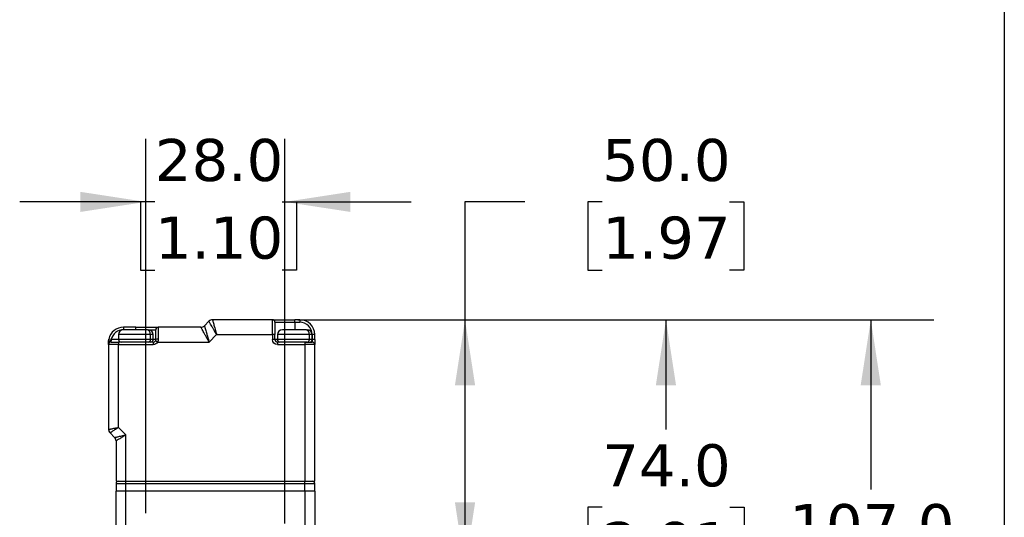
# Model space of a CAD drawing. Header units: millimetres. Extents: x 19 to 819, y 19 to 629.
# Tile 67 of 70: x 670 to 819, y 387 to 462. Entities that reach past the tile are written whole.
import ezdxf

# ---------------------------------------------------------------- set-up
doc = ezdxf.new("R2010")
doc.units = ezdxf.units.MM
doc.header["$LTSCALE"] = 3
doc.linetypes.add('SLD-Solid', pattern=[0])
doc.layers.add('DIMENSIONS', color=140, linetype='SLD-Solid', lineweight=25)
doc.layers.add('TEXT', color=140, linetype='SLD-Solid', lineweight=25)
doc.styles.add('SLDTEXTSTYLE0', font='VERDANA.TTF')
doc.dimstyles.new('SLDDIMSTYLE5', dxfattribs={"dimtxt": 6.474023, "dimasz": 9.906, "dimexe": 0, "dimexo": 0.0625, "dimgap": 1.618506, "dimtad": 0, "dimtih": 1, "dimtoh": 1, "dimlfac": 1.333333, "dimrnd": 1e-09, "dimzin": 4, "dimdsep": 46, "dimtxsty": 'SLDTEXTSTYLE0', "dimsah": 1, "dimcen": 0.09, "dimadec": 0, "dimazin": 1, "dimtfac": 1, "dimtmove": 0, "dimatfit": 0, "dimfxl": 0, "dimfrac": 2, "dimtolj": 1, "dimtzin": 12, "dimarcsym": 0})
doc.dimstyles.new('SLDDIMSTYLE6', dxfattribs={"dimtxt": 6.474023, "dimasz": 9.906, "dimexe": 0, "dimexo": 0.0625, "dimgap": 1.618506, "dimtad": 0, "dimtih": 1, "dimtoh": 1, "dimlfac": 1.333333, "dimrnd": 1e-09, "dimzin": 4, "dimdsep": 46, "dimtxsty": 'SLDTEXTSTYLE0', "dimsah": 1, "dimcen": 0.09, "dimadec": 0, "dimazin": 1, "dimtfac": 1, "dimtofl": 0, "dimtmove": 0, "dimatfit": 3, "dimfxl": 0, "dimfrac": 2, "dimtolj": 1, "dimtzin": 12, "dimarcsym": 0})

# ---------------------------------------------------------------- blocks, each defined once
blk = doc.blocks.new('_D_12')
at = {"layer": 'DIMENSIONS'}
for p, q in [((689.52, 387.77), (689.52, 444.28)), ((710.52, 386.2), (710.52, 444.28)), ((689.52, 434.76), (670.47, 434.76)), ((690.88, 434.76), (688.7, 434.76)), ((688.7, 434.76), (688.7, 424.47)), ((710.11, 434.76), (712.29, 434.76)), ((710.52, 434.76), (729.57, 434.76)), ((712.29, 434.76), (712.29, 424.47)), ((688.7, 424.47), (690.88, 424.47)), ((712.29, 424.47), (710.11, 424.47))]:
    blk.add_line(p, q, dxfattribs=at)
for points in [[(689.52, 434.76), (679.61, 436.28), (679.61, 433.24)], [(710.52, 434.76), (720.42, 433.24), (720.42, 436.28)]]:
    blk.add_solid(points, dxfattribs=at)
at = {"layer": 'DIMENSIONS', "char_height": 6.35, "attachment_point": 1, "style": 'SLDTEXTSTYLE0'}
for s, insert in [('28.0', (690.88, 444.27)), ('1.10', (690.88, 432.54))]:
    blk.add_mtext(s, dxfattribs=dict(at, insert=insert))
blk = doc.blocks.new('_D_13')
at = {"layer": 'DIMENSIONS'}
for p, q in [((746.76, 434.76), (737.71, 434.76)), ((737.71, 434.76), (737.71, 416.96)), ((758.43, 434.76), (756.26, 434.76)), ((756.26, 434.76), (756.26, 424.47)), ((777.67, 434.76), (779.84, 434.76)), ((779.84, 434.76), (779.84, 424.47)), ((756.26, 424.47), (758.43, 424.47)), ((779.84, 424.47), (777.67, 424.47)), ((712.45, 416.96), (747.24, 416.96)), ((737.71, 416.96), (737.71, 379.46)), ((720.66, 379.46), (747.24, 379.46))]:
    blk.add_line(p, q, dxfattribs=at)
for points in [[(737.71, 416.96), (736.19, 407.06), (739.24, 407.06)], [(737.71, 379.46), (739.24, 389.37), (736.19, 389.37)]]:
    blk.add_solid(points, dxfattribs=at)
at = {"layer": 'DIMENSIONS', "char_height": 6.35, "attachment_point": 1, "style": 'SLDTEXTSTYLE0'}
for s, insert in [('50.0', (758.43, 444.27)), ('1.97', (758.43, 432.54))]:
    blk.add_mtext(s, dxfattribs=dict(at, insert=insert))
blk = doc.blocks.new('_D_14')
at = {"layer": 'DIMENSIONS'}
for p, q in [((712.45, 416.96), (777.58, 416.96)), ((768.06, 416.96), (768.06, 400.39)), ((758.44, 388.65), (756.26, 388.65)), ((756.26, 388.65), (756.26, 378.36)), ((777.68, 388.65), (779.85, 388.65)), ((779.85, 388.65), (779.85, 378.36)), ((756.26, 378.36), (758.44, 378.36)), ((779.85, 378.36), (777.68, 378.36)), ((768.06, 361.46), (768.06, 376.91)), ((722.01, 361.46), (777.58, 361.46))]:
    blk.add_line(p, q, dxfattribs=at)
for points in [[(768.06, 416.96), (766.53, 407.06), (769.58, 407.06)], [(768.06, 361.46), (769.58, 371.37), (766.53, 371.37)]]:
    blk.add_solid(points, dxfattribs=at)
at = {"layer": 'DIMENSIONS', "char_height": 6.35, "attachment_point": 1, "style": 'SLDTEXTSTYLE0'}
for s, insert in [('74.0', (758.44, 398.16)), ('2.91', (758.44, 386.42))]:
    blk.add_mtext(s, dxfattribs=dict(at, insert=insert))
blk = doc.blocks.new('_D_15')
at = {"layer": 'DIMENSIONS'}
for p, q in [((712.45, 416.96), (808.51, 416.96)), ((798.99, 416.96), (798.99, 391.34)), ((789.37, 379.6), (787.2, 379.6)), ((787.2, 379.6), (787.2, 369.31)), ((808.61, 379.6), (810.78, 379.6)), ((810.78, 379.6), (810.78, 369.31)), ((787.2, 369.31), (789.37, 369.31)), ((810.78, 369.31), (808.61, 369.31)), ((798.99, 336.74), (798.99, 367.86)), ((710.95, 336.74), (808.51, 336.74))]:
    blk.add_line(p, q, dxfattribs=at)
for points in [[(798.99, 416.96), (797.46, 407.06), (800.51, 407.06)], [(798.99, 336.74), (800.51, 346.65), (797.46, 346.65)]]:
    blk.add_solid(points, dxfattribs=at)
at = {"layer": 'DIMENSIONS', "char_height": 6.35, "attachment_point": 1, "style": 'SLDTEXTSTYLE0'}
for s, insert in [('107.0', (786.68, 389.12)), ('4.21', (789.37, 377.38))]:
    blk.add_mtext(s, dxfattribs=dict(at, insert=insert))

msp = doc.modelspace()

# ---------------------------------------------------------------- linework, layer by layer
for p, q in [((699.0464, 416.7417), (698.3608, 416.0561)), ((708.6411, 416.9614), (699.5768, 416.9614)), ((708.6411, 414.7114), (708.6411, 416.9614)), ((709.0161, 416.5864), (712.0161, 416.5864)), ((712.0161, 416.5864), (712.0161, 416.9614)), ((712.7661, 416.9614), (712.0161, 416.9614)), ((712.0161, 416.5864), (712.7661, 416.5864)), ((712.0161, 416.5864), (712.0161, 415.4614)), ((712.7661, 416.9614), (712.7661, 416.5864)), ((686.1411, 415.8364), (686.1411, 415.4614)), ((688.0161, 415.8364), (686.1411, 415.8364)), ((688.0161, 415.4614), (688.0161, 415.8364)), ((689.7775, 415.4614), (689.5858, 415.4614)), ((689.9482, 415.4614), (691.0161, 415.4614)), ((697.8305, 415.8364), (691.3911, 415.8364)), ((691.3911, 415.8364), (691.3911, 414.0364)), ((713.7775, 415.4614), (713.5858, 415.4614)), ((684.304, 413.9614), (683.9366, 414.0364)), ((684.2661, 413.5864), (684.2661, 413.7739)), ((685.3911, 413.9614), (684.304, 413.9614)), ((685.3911, 414.7114), (685.3911, 413.9614)), ((690.2137, 414.7114), (685.3911, 414.7114)), ((690.2137, 413.9614), (685.3911, 413.9614)), ((690.6411, 413.5864), (685.3911, 413.5864)), ((685.3911, 413.5864), (685.3911, 413.2114)), ((690.2137, 413.9614), (690.2137, 414.7114)), ((690.6411, 414.7114), (690.2137, 414.7114)), ((690.6411, 413.9614), (690.2137, 413.9614)), ((690.6411, 413.9614), (690.6411, 414.7114)), ((691.0161, 413.9614), (690.6411, 413.9614)), ((690.6411, 413.5864), (690.6411, 413.2114)), ((691.2906, 413.5864), (690.9659, 413.7739)), ((691.2906, 413.5864), (699.0731, 413.5864)), ((699.0731, 413.5864), (700.1981, 414.7114)), ((700.1981, 414.7114), (708.6411, 414.7114)), ((708.6411, 414.7114), (708.6411, 413.9614)), ((709.0161, 414.7114), (708.6411, 414.7114)), ((709.0161, 413.9614), (708.6411, 413.9614)), ((709.0161, 413.9614), (709.0161, 414.7114)), ((709.3911, 413.9614), (709.0161, 413.9614)), ((709.3911, 414.7114), (709.3911, 413.9614)), ((714.2137, 414.7114), (709.3911, 414.7114)), ((714.2137, 413.9614), (709.3911, 413.9614)), ((709.3911, 413.5864), (709.3911, 413.2114)), ((713.5161, 413.5864), (709.3911, 413.5864)), ((713.5161, 413.5864), (713.5161, 413.2114)), ((713.8997, 413.5864), (713.5999, 413.5864)), ((714.2137, 413.9614), (714.2137, 414.7114)), ((714.6411, 414.7114), (714.2137, 414.7114)), ((714.6411, 413.9614), (714.2137, 413.9614)), ((714.6411, 413.9614), (714.6411, 414.7114)), ((714.6411, 414.7114), (714.6411, 413.9614)), ((715.0161, 414.7114), (714.6411, 414.7114)), ((714.6411, 413.9614), (714.6411, 413.5864)), ((715.0161, 413.9614), (714.6411, 413.9614)), ((715.0161, 413.9614), (715.0161, 414.7114)), ((683.8911, 413.2114), (683.8911, 400.3971)), ((685.3911, 413.2114), (683.8911, 413.2114)), ((685.3911, 400.7077), (685.3911, 413.2114)), ((685.3911, 413.2114), (690.6411, 413.2114)), ((709.3911, 413.2114), (713.5161, 413.2114)), ((713.5161, 413.2114), (713.5161, 392.5864)), ((715.0161, 413.2114), (713.5161, 413.2114)), ((715.0161, 392.5864), (715.0161, 413.2114)), ((686.5161, 399.5827), (685.3911, 400.7077)), ((684.1108, 399.8667), (684.7964, 399.1811)), ((685.0161, 398.6508), (685.0161, 392.5864)), ((686.5161, 392.5864), (686.5161, 399.5827)), ((685.0161, 392.5864), (686.5161, 392.5864)), ((686.5161, 392.2114), (686.5161, 392.5864)), ((686.5161, 392.5864), (713.5161, 392.5864)), ((713.5161, 392.2114), (713.5161, 392.5864)), ((713.5161, 392.5864), (715.0161, 392.5864)), ((685.0161, 392.2114), (686.5161, 392.2114)), ((685.0161, 392.2114), (685.0161, 391.0864)), ((686.5161, 391.0864), (685.0161, 391.0864)), ((686.5161, 391.0864), (686.5161, 392.2114)), ((686.5161, 392.2114), (713.5161, 392.2114)), ((686.5161, 384.9257), (686.5161, 391.0864)), ((713.5161, 391.0864), (686.5161, 391.0864)), ((713.5161, 392.2114), (715.0161, 392.2114)), ((713.5161, 391.0864), (713.5161, 392.2114)), ((713.5161, 391.0864), (713.5161, 384.9257)), ((715.0161, 391.0864), (713.5161, 391.0864)), ((715.0161, 391.0864), (715.0161, 392.2114))]:
    msp.add_line(p, q)
at = {"flags": 128}
msp.add_lwpolyline([(684.2661, 413.7739), (684.193, 413.7703), (684.1226, 413.7596), (684.0578, 413.7423), (684.001, 413.719), (683.9543, 413.6906), (683.9197, 413.6582), (683.8983, 413.623), (683.8911, 413.5864)], dxfattribs=at)
for centre, radius, start, end in [((699.5768, 416.2114), 0.75, 90, 135), ((708.6411, 416.5864), 0.375, 0, 90), ((712.7661, 414.7114), 2.25, 0, 90), ((686.1411, 413.5864), 2.25, 90, 168.463041), ((686.1411, 414.7114), 0.75, 90, 180), ((689.5188, 414.7675), 0.6971, 355.385108, 84.48495), ((689.8911, 414.7114), 0.75, 0, 90), ((691.3911, 415.4614), 0.375, 90, 180), ((697.8305, 416.5864), 0.75, 270, 315), ((710.1411, 414.7114), 0.75, 90, 180), ((713.5188, 414.7675), 0.6971, 355.385108, 84.48495), ((713.8911, 414.7114), 0.75, 0, 90), ((684.2661, 413.2114), 0.375, 90, 180), ((685.7661, 413.9614), 0.375, 180, 270), ((689.8662, 413.9334), 0.3486, 275.51505, 4.614892), ((690.2661, 413.9614), 0.375, 270, 0), ((690.6411, 413.9614), 0.375, 270, 330), ((691.3011, 413.5114), 0.5327, 80.272421, 122.347443), ((709.3911, 413.9614), 0.375, 180, 270), ((709.7661, 413.9614), 0.375, 180, 270), ((713.8662, 413.9334), 0.3486, 275.51505, 4.614892), ((714.2661, 413.9614), 0.375, 270, 0), ((714.6411, 413.2114), 0.375, 0, 90), ((684.6411, 400.3971), 0.75, 180, 225), ((684.2661, 398.6508), 0.75, 0, 45), ((685.3911, 392.2114), 0.375, 90, 180), ((714.6411, 392.2114), 0.375, 0, 90)]:
    msp.add_arc(centre, radius, start, end)
for points, knots in [([(700.1981, 414.7114), (700.1748, 414.7525), (700.1296, 414.832), (700.0643, 414.9469), (700.0039, 415.0533), (699.9484, 415.151), (699.8979, 415.2401), (699.8524, 415.3207), (699.8116, 415.3927), (699.7095, 415.573), (699.5583, 415.8388), (699.3749, 416.1629), (699.2282, 416.4211), (699.1388, 416.579), (699.0903, 416.6644), (699.0651, 416.7088), (699.0493, 416.7366), (699.0474, 416.74), (699.0464, 416.7417)], [0, 0, 0, 0, 0.03939738, 0.07625964, 0.11058672, 0.14237858, 0.17163524, 0.19835672, 0.22254311, 0.24419459, 0.38225068, 0.50589563, 0.6382125, 0.76388747, 0.82357908, 0.88280324, 0.94159744, 1, 1, 1, 1]), ([(699.5768, 416.9614), (699.577, 416.9608), (699.5773, 416.9596), (699.5801, 416.9496), (699.5845, 416.9336), (699.5907, 416.911), (699.5988, 416.8819), (699.6086, 416.8464), (699.6304, 416.767), (699.675, 416.6062), (699.7538, 416.3199), (699.8533, 415.961), (699.9412, 415.6411), (700.014, 415.3788), (700.0661, 415.1908), (700.1285, 414.9642), (700.1738, 414.7996), (700.1981, 414.7114)], [0, 0, 0, 0, 0.03333405, 0.06679134, 0.10037912, 0.13410456, 0.16797471, 0.20199657, 0.23617703, 0.36184371, 0.49417061, 0.6178073, 0.75587341, 0.80170012, 0.85766485, 0.92376578, 1, 1, 1, 1]), ([(686.1411, 415.4614), (685.709, 415.4614), (685.29, 415.3121), (684.6205, 414.7655), (684.3904, 414.3848), (684.304, 413.9614)], [0, 0, 0, 0, 0.5, 0.5, 1, 1, 1, 1]), ([(689.5858, 415.4614), (689.4358, 415.4614), (689.2041, 415.4614), (688.7697, 415.4614), (688.4039, 415.4614), (688.0207, 415.4614), (687.5313, 415.4614), (686.9654, 415.4614), (686.5278, 415.4614), (686.2831, 415.4614), (686.1746, 415.4614), (686.1279, 415.4614), (686.141, 415.4614), (686.1412, 415.4614)], [0, 0, 0, 0, 0.146729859, 0.226522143, 0.306398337, 0.386190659, 0.46606689, 0.612796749, 0.759526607, 0.839318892, 0.919195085, 0.998987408, 1, 1, 1, 1]), ([(691.0161, 413.9614), (691.0161, 414.3848), (691.0161, 414.7655), (691.0161, 415.3121), (691.0161, 415.4614), (691.0161, 415.4614)], [0, 0, 0, 0, 0.5, 0.5, 1, 1, 1, 1]), ([(699.0731, 413.5864), (699.048, 413.632), (698.9994, 413.7201), (698.9293, 413.8475), (698.8643, 413.9654), (698.8045, 414.0738), (698.7499, 414.1725), (698.7005, 414.2616), (698.6562, 414.3414), (698.5463, 414.5399), (698.3852, 414.8328), (698.1863, 415.1917), (698.0282, 415.4788), (697.9304, 415.6553), (697.8779, 415.7506), (697.8507, 415.7999), (697.8336, 415.8307), (697.8315, 415.8345), (697.8305, 415.8364)], [0, 0, 0, 0, 0.04120175, 0.07972061, 0.11555667, 0.14871008, 0.17918106, 0.20696994, 0.23207716, 0.2545034, 0.39629884, 0.52121274, 0.65232798, 0.77452932, 0.83190766, 0.88851819, 0.94450077, 1, 1, 1, 1]), ([(698.3608, 416.0561), (698.361, 416.0554), (698.3614, 416.054), (698.3645, 416.043), (698.3696, 416.0255), (698.3767, 416.0006), (698.3859, 415.9687), (698.3972, 415.9297), (698.4225, 415.8421), (698.4738, 415.6634), (698.565, 415.3486), (698.6781, 414.9541), (698.7795, 414.6054), (698.8617, 414.3184), (698.9209, 414.1118), (698.9929, 413.8634), (699.0451, 413.6831), (699.0731, 413.5864)], [0, 0, 0, 0, 0.03167117, 0.06348026, 0.09545472, 0.1276216, 0.16000744, 0.19263829, 0.22553957, 0.34773147, 0.47885343, 0.60375756, 0.74555991, 0.79308235, 0.85132942, 0.92030227, 1, 1, 1, 1]), ([(713.5858, 415.4614), (713.4358, 415.4614), (713.2041, 415.4614), (712.7697, 415.4614), (712.4039, 415.4614), (712.0207, 415.4614), (711.5313, 415.4614), (710.9654, 415.4614), (710.5278, 415.4614), (710.2831, 415.4614), (710.1746, 415.4614), (710.1279, 415.4614), (710.141, 415.4614), (710.1412, 415.4614)], [0, 0, 0, 0, 0.146729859, 0.226522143, 0.306398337, 0.386190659, 0.46606689, 0.612796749, 0.759526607, 0.839318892, 0.919195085, 0.998987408, 1, 1, 1, 1]), ([(683.8911, 413.5864), (683.8913, 413.6098), (683.8917, 413.6565), (683.8953, 413.7293), (683.9012, 413.8038), (683.9099, 413.88), (683.9214, 413.9579), (683.9315, 414.0101), (683.9366, 414.0364)], [0, 0, 0, 0, 0.164519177, 0.328615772, 0.493263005, 0.659424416, 0.828037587, 1, 1, 1, 1]), ([(684.2661, 413.5864), (684.2667, 413.5864), (684.2679, 413.5864), (684.2778, 413.5864), (684.2935, 413.5864), (684.3157, 413.5864), (684.3601, 413.5864), (684.4438, 413.5864), (684.5902, 413.5864), (684.7688, 413.5864), (684.948, 413.5864), (685.1105, 413.5864), (685.2497, 413.5864), (685.3438, 413.5864), (685.3911, 413.5864)], [0, 0, 0, 0, 0.04827744, 0.09615912, 0.14392008, 0.19183742, 0.24018556, 0.37000302, 0.50004808, 0.62986564, 0.75991081, 0.84010542, 0.91970701, 1, 1, 1, 1]), ([(691.3911, 414.0364), (691.3906, 414.0101), (691.3896, 413.9579), (691.3809, 413.88), (691.367, 413.8038), (691.3474, 413.7293), (691.3225, 413.6565), (691.3013, 413.6098), (691.2906, 413.5864)], [0, 0, 0, 0, 0.17196241, 0.34057558, 0.506737, 0.67138423, 0.83548082, 1, 1, 1, 1]), ([(715.0161, 413.9614), (715.0161, 413.7625), (715.0161, 413.5717), (715.0161, 413.2904), (715.0161, 413.2114), (715.0161, 413.2114)], [0, 0, 0, 0, 0.5, 0.5, 1, 1, 1, 1]), ([(683.8911, 400.3971), (683.8918, 400.3972), (683.8931, 400.3975), (683.904, 400.3999), (683.9216, 400.4036), (683.9467, 400.4089), (683.9791, 400.4157), (684.0191, 400.4239), (684.0665, 400.4337), (684.1215, 400.445), (684.1837, 400.4578), (684.2532, 400.4721), (684.3699, 400.4962), (684.5577, 400.5353), (684.7832, 400.5817), (684.9906, 400.6249), (685.175, 400.6631), (685.3145, 400.6919), (685.3911, 400.7077)], [0, 0, 0, 0, 0.04275957, 0.08597666, 0.12966021, 0.17381889, 0.21846109, 0.26359492, 0.30922825, 0.35536867, 0.40202353, 0.44919995, 0.49690481, 0.62030697, 0.75772679, 0.82065718, 0.90141936, 1, 1, 1, 1]), ([(685.3911, 400.7077), (685.3616, 400.6884), (685.3049, 400.651), (685.2233, 400.5974), (685.1489, 400.5485), (685.0816, 400.5042), (685.0213, 400.4647), (684.9681, 400.4298), (684.8496, 400.3521), (684.6799, 400.2404), (684.4991, 400.1219), (684.3684, 400.0359), (684.2738, 399.9734), (684.2003, 399.9251), (684.1486, 399.8912), (684.1167, 399.8705), (684.1127, 399.868), (684.1108, 399.8667)], [0, 0, 0, 0, 0.0444678, 0.08565796, 0.1235703, 0.15820466, 0.18956095, 0.21763912, 0.2424392, 0.37986165, 0.50329234, 0.59030628, 0.67556677, 0.75911798, 0.84100684, 0.9212832, 1, 1, 1, 1]), ([(684.7964, 399.1811), (684.7971, 399.1812), (684.7984, 399.1815), (684.8088, 399.1839), (684.8255, 399.1878), (684.8491, 399.1933), (684.8793, 399.2004), (684.9432, 399.2154), (685.0705, 399.2449), (685.2898, 399.2964), (685.5645, 399.3601), (685.821, 399.4206), (686.0578, 399.4753), (686.2692, 399.5247), (686.4284, 399.5621), (686.5161, 399.5827)], [0, 0, 0, 0, 0.03635068, 0.07290382, 0.10971344, 0.14683243, 0.18431239, 0.22220343, 0.34333646, 0.47412574, 0.5994551, 0.74243787, 0.80891588, 0.89477114, 1, 1, 1, 1]), ([(686.5161, 399.5827), (686.4816, 399.5613), (686.4151, 399.5201), (686.3195, 399.4609), (686.2323, 399.4068), (686.1534, 399.3578), (686.0829, 399.3138), (686.0206, 399.2749), (685.883, 399.1892), (685.6858, 399.0672), (685.4466, 398.9181), (685.2551, 398.7994), (685.1297, 398.7213), (685.0597, 398.6779), (685.0229, 398.655), (685.0184, 398.6522), (685.0161, 398.6508)], [0, 0, 0, 0, 0.04749738, 0.09143239, 0.13180518, 0.16861604, 0.2018654, 0.23155394, 0.2576827, 0.40065816, 0.52600428, 0.65678639, 0.77793546, 0.85325563, 0.92713778, 1, 1, 1, 1])]:
    msp.add_open_spline(points, degree=3, knots=knots)
for points in [[(708.6411, 416.9614), (708.6411, 416.9614), (710.1534, 416.9614), (712.0161, 416.9614)], [(709.0161, 416.5864), (709.0161, 416.5864), (709.0161, 415.7463), (709.0161, 414.7114)], [(714.6411, 414.7114), (714.6411, 415.7463), (713.801, 416.5864), (712.7661, 416.5864)], [(688.0161, 415.8364), (689.8788, 415.8364), (691.3911, 415.8364), (691.3911, 415.8364)], [(683.8911, 413.2114), (683.8911, 413.2114), (683.8911, 413.3544), (683.8911, 413.5864)], [(684.304, 413.9614), (684.2775, 413.8965), (684.2661, 413.8311), (684.2661, 413.7739)], [(691.2906, 413.5864), (691.1567, 413.3544), (690.909, 413.2114), (690.6411, 413.2114)], [(690.9659, 413.7739), (690.9989, 413.8311), (691.0161, 413.8965), (691.0161, 413.9614)], [(709.3911, 413.2114), (708.9772, 413.2114), (708.6411, 413.5475), (708.6411, 413.9614)], [(713.5161, 413.5864), (714.137, 413.5864), (714.6411, 413.5864), (714.6411, 413.5864)], [(685.3911, 392.5864), (685.3911, 392.5864), (685.8952, 392.5864), (686.5161, 392.5864)], [(713.5161, 392.5864), (714.137, 392.5864), (714.6411, 392.5864), (714.6411, 392.5864)], [(685.0161, 385.4614), (685.0161, 387.2573), (685.0161, 389.1637), (685.0161, 391.0864)], [(715.0161, 391.0864), (715.0161, 389.1637), (715.0161, 387.2573), (715.0161, 385.4614)]]:
    msp.add_open_spline(points, degree=3)
at = {"layer": 'TEXT'}
msp.add_line((819.15, 628.65), (819.15, 19.05), dxfattribs=at)

# ---------------------------------------------------------------- dimensions: what is measured, and where the dimension line sits
at = {"layer": 'DIMENSIONS'}
dim = msp.add_linear_dim(base=(710.5161, 434.7598), p1=(689.5161, 383.9614), p2=(710.5161, 382.3864), dimstyle='SLDDIMSTYLE5', dxfattribs=at)
dim.commit()
dim.dimension.update_dxf_attribs({"geometry": '_D_12', "text_midpoint": (700.4951, 434.7598), "dimtype": 160})
for base, p2, picture, middle in [((737.7116, 379.4614), (716.8461, 379.4614), '_D_13', (737.7116, 434.7598)), ((798.9889, 336.7394), (707.1411, 336.7394), '_D_15', (798.9889, 379.6011)), ((768.0568, 361.4614), (718.2014, 361.4614), '_D_14', (768.0568, 388.649))]:
    dim = msp.add_linear_dim(base=base, p1=(708.6411, 416.9614), p2=p2, angle=90, dimstyle='SLDDIMSTYLE6', dxfattribs=at)
    dim.commit()
    dim.dimension.update_dxf_attribs({"geometry": picture, "text_midpoint": middle, "dimtype": 160})

doc.saveas('drawing.dxf')
